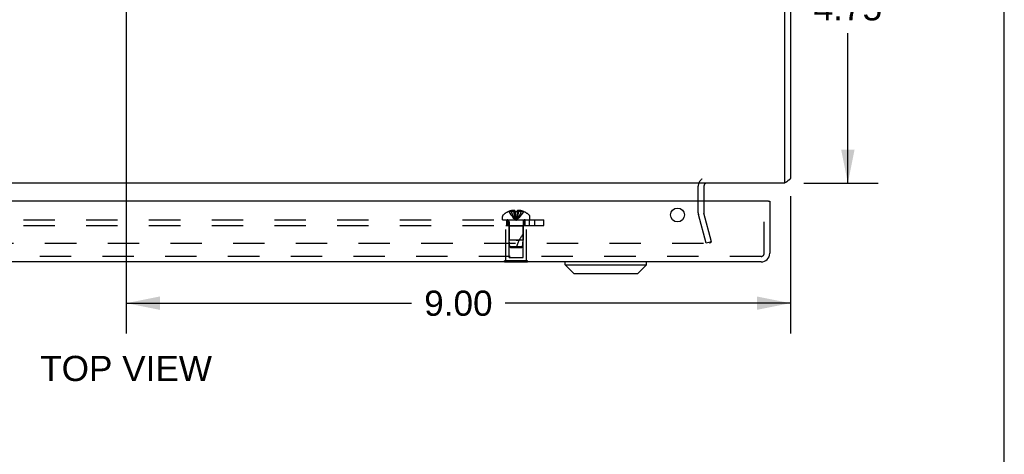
# Model space of a CAD drawing. Header units: inches. Extents: x 0 to 77.3, y 0 to 50.
# Tile 40 of 48: x 63.9 to 77.3, y 33.9 to 39.8. Entities that reach past the tile are written whole.
import ezdxf

# ---------------------------------------------------------------- set-up
doc = ezdxf.new("R2010")
doc.units = ezdxf.units.IN
doc.header["$LTSCALE"] = 4.25
doc.header["$MEASUREMENT"] = 0
doc.linetypes.add('HIDDEN', pattern=[0.2, 0.1, -0.1])
doc.layers.get('0').update_dxf_attribs({"linetype": 'CONTINUOUS'})
for name, color, linetype in [('DEFAULT_2', 8, 'HIDDEN'), ('DIMENSIONS', 7, 'CONTINUOUS'), ('REAR_DOOR', 7, 'CONTINUOUS'), ('SUBPANEL', 7, 'CONTINUOUS')]:
    doc.layers.add(name, color=color, linetype=linetype)
doc.styles.get("Standard").update_dxf_attribs({"font": 'arial.ttf'})
doc.dimstyles.new('DIMSTYLE_1', dxfattribs={"dimtxt": 0.340909, "dimasz": 0.454545, "dimexe": 0.09, "dimexo": 0.07, "dimgap": 0.0375, "dimtad": 0, "dimtih": 1, "dimtoh": 1, "dimzin": 4, "dimdsep": 46, "dimtxsty": 'Standard', "dimblk": '_FILLED', "dimblk1": '_FILLED', "dimblk2": '_FILLED', "dimcen": 0.09, "dimadec": 3, "dimazin": 1, "dimtfac": 1, "dimtdec": 3, "dimtofl": 0, "dimtmove": 0, "dimatfit": 3, "dimldrblk": '_FILLED', "dimfxl": 0, "dimtolj": 1, "dimtzin": 4, "dimarcsym": 0})

# ---------------------------------------------------------------- blocks, each defined once
blk = doc.blocks.new('_FILLED')
at = {"color": 0, "linetype": 'ByBlock'}
blk.add_solid([(0, 0), (-1, 0.2), (-1, -0.2)], dxfattribs=at)
blk = doc.blocks.new('*D10')
at = {"layer": 'DIMENSIONS', "color": 2, "linetype": 'Continuous'}
for p, q in [((65.693, 42.365), (75.562, 42.365)), ((75.153, 42.365), (75.153, 40.331)), ((75.153, 37.615), (75.153, 39.649)), ((74.558, 37.615), (75.562, 37.615))]:
    blk.add_line(p, q, dxfattribs=at)
at = {"layer": 'DIMENSIONS', "color": 2, "linetype": 'Continuous', "xscale": 0.4545454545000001, "yscale": 0.4545454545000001, "zscale": 0.4545454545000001}
for p, rotation in [((75.153, 42.365), 90), ((75.153, 37.615), 270)]:
    blk.add_blockref('_FILLED', p, dxfattribs=dict(at, rotation=rotation))
at = {"layer": 'DIMENSIONS', "color": 2, "linetype": 'Continuous', "insert": (75.153, 40.161), "char_height": 0.3409, "width": 0.92641, "attachment_point": 2, "line_spacing_factor": 0.9}
blk.add_mtext('4.75', dxfattribs=at)
blk = doc.blocks.new('*D12')
at = {"layer": 'DIMENSIONS', "color": 2, "linetype": 'Continuous'}
for p, q in [((65.375, 42.047), (65.375, 35.58)), ((74.375, 37.44), (74.375, 35.58)), ((65.375, 35.989), (69.241, 35.989)), ((74.375, 35.989), (70.509, 35.989))]:
    blk.add_line(p, q, dxfattribs=at)
at = {"layer": 'DIMENSIONS', "color": 2, "linetype": 'Continuous', "xscale": 0.4545454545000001, "yscale": 0.4545454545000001, "zscale": 0.4545454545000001, "rotation": 180}
blk.add_blockref('_FILLED', (65.375, 35.989), dxfattribs=at)
at = {"layer": 'DIMENSIONS', "color": 2, "linetype": 'Continuous', "xscale": 0.4545454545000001, "yscale": 0.4545454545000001, "zscale": 0.4545454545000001}
blk.add_blockref('_FILLED', (74.375, 35.989), dxfattribs=at)
at = {"layer": 'DIMENSIONS', "color": 2, "linetype": 'Continuous', "insert": (69.875, 36.159), "char_height": 0.3409, "width": 0.92641, "attachment_point": 2, "line_spacing_factor": 0.9}
blk.add_mtext('9.00', dxfattribs=at)

msp = doc.modelspace()

# ---------------------------------------------------------------- linework, layer by layer
at = {"color": 7, "linetype": 'Continuous'}
msp.add_line((77.272727, 0), (77.272727, 50), dxfattribs=at)
at = {"color": 3, "linetype": 'Continuous'}
for p, q in [((74.299874, 37.615287), (74.299874, 47.210287)), ((74.374874, 47.210287), (74.374874, 37.678287)), ((74.299874, 37.615287), (56.449874, 37.615287)), ((73.199874, 37.573287), (73.199874, 37.372287))]:
    msp.add_line(p, q, dxfattribs=at)
for points in [[(74.344057, 37.653157), (74.345264, 37.654371), (74.346638, 37.655565), (74.348176, 37.656744), (74.349855, 37.657903), (74.351653, 37.65904), (74.353541, 37.660153), (74.355486, 37.661243), (74.357453, 37.662312), (74.361323, 37.664392)], [(74.361323, 37.664392), (74.363177, 37.665416), (74.364938, 37.666433), (74.366563, 37.667431), (74.368089, 37.668446), (74.369555, 37.669528), (74.370874, 37.670638), (74.372002, 37.671752), (74.372927, 37.672857), (74.373642, 37.673925), (74.374166, 37.674949), (74.374523, 37.675914), (74.374739, 37.676804), (74.374845, 37.677597), (74.374874, 37.678287)]]:
    msp.add_lwpolyline(points, dxfattribs=at)
for centre, radius, start, end in [((74.257874, 37.732287), 0.117, 291.0402414, 317.4430823), ((73.241874, 37.573287), 0.042, 90, 180)]:
    msp.add_arc(centre, radius, start, end, dxfattribs=at)
at = {"layer": 'DEFAULT_2', "color": 8, "linetype": 'HIDDEN'}
for p, q in [((73.124874, 37.214651), (73.124874, 37.573287)), ((73.199874, 37.372287), (73.199874, 37.214651)), ((73.231741, 36.802652), (73.128281, 37.188769)), ((73.304185, 36.822063), (73.200726, 37.20818)), ((57.472576, 36.802652), (73.277172, 36.802652)), ((73.304185, 36.822063), (73.231741, 36.802652))]:
    msp.add_line(p, q, dxfattribs=at)
for points in [[(73.296561, 36.826709), (73.296927, 36.824982), (73.297129, 36.823244), (73.297172, 36.821972)], [(73.297172, 36.821972), (73.297165, 36.821488), (73.297038, 36.819737), (73.296745, 36.818004), (73.296292, 36.816303), (73.29568, 36.81465), (73.294915, 36.813056), (73.294004, 36.811537), (73.292954, 36.810103), (73.291773, 36.808769), (73.290471, 36.807542), (73.28906, 36.806436), (73.287551, 36.805457), (73.285955, 36.804615), (73.284287, 36.803916), (73.28256, 36.803367), (73.280789, 36.802971), (73.278996, 36.802733), (73.277172, 36.802652)]]:
    msp.add_lwpolyline(points, dxfattribs=at)
for centre, radius, start, end in [((73.241874, 37.573287), 0.117, 123.0998249, 180), ((73.224874, 37.214651), 0.1, 180, 195), ((73.224874, 37.214651), 0.025, 180, 195)]:
    msp.add_arc(centre, radius, start, end, dxfattribs=at)
at = {"layer": 'REAR_DOOR', "color": 3, "linetype": 'Continuous'}
for p, q in [((74.079374, 37.372287), (56.484374, 37.372287)), ((74.094374, 37.372287), (74.094374, 36.664287)), ((73.977374, 36.547287), (56.586374, 36.547287))]:
    msp.add_line(p, q, dxfattribs=at)
at = {"layer": 'REAR_DOOR', "color": 8, "linetype": 'HIDDEN'}
for p, q in [((74.019374, 36.664287), (74.019374, 37.372287)), ((70.557373, 37.231643), (70.557607, 37.231245)), ((70.558589, 37.231644), (70.557607, 37.231245)), ((70.641374, 37.231644), (70.558589, 37.231644)), ((70.588374, 37.231644), (70.588374, 37.241692)), ((70.621974, 37.231644), (70.621974, 37.246593)), ((70.641374, 37.231644), (70.641374, 37.241692)), ((70.641374, 37.231644), (70.643544, 37.209171)), ((70.641374, 37.231644), (70.64141, 37.231245)), ((70.672337, 37.231245), (70.669775, 37.231367)), ((70.672374, 37.231644), (70.670204, 37.209171)), ((70.672337, 37.231245), (70.672374, 37.231644)), ((70.672374, 37.241692), (70.672374, 37.231644)), ((70.755159, 37.231644), (70.672374, 37.231644)), ((70.691773, 37.231644), (70.691773, 37.246593)), ((70.725374, 37.231644), (70.725374, 37.241692)), ((70.75614, 37.231245), (70.755159, 37.231644)), ((70.756375, 37.231643), (70.75614, 37.231245)), ((70.470374, 37.118287), (70.470374, 37.164837)), ((70.470374, 37.118287), (70.843374, 37.118287)), ((70.643511, 37.209494), (70.645855, 37.187686)), ((70.645826, 37.187937), (70.648343, 37.166791)), ((70.648321, 37.166974), (70.651009, 37.146485)), ((70.843374, 37.118287), (70.843374, 37.164837)), ((70.516874, 37.043287), (70.796874, 37.043287)), ((70.516874, 36.564287), (70.516874, 37.043287)), ((70.561874, 37.033287), (70.551874, 37.043287)), ((70.751874, 37.033287), (70.561874, 37.033287)), ((70.561874, 36.605787), (70.561874, 37.033287)), ((70.562874, 37.090087), (70.562874, 36.843287)), ((70.750874, 37.090087), (70.750874, 36.84329)), ((70.751874, 37.033287), (70.761874, 37.043287)), ((70.751874, 36.605787), (70.751874, 37.033287)), ((70.796874, 36.564287), (70.796874, 37.043287)), ((70.656874, 36.843287), (70.562874, 36.843287)), ((70.571879, 36.753238), (70.562874, 36.843287)), ((70.656874, 36.843287), (70.698878, 36.84329)), ((70.750874, 36.84329), (70.656874, 36.843287)), ((70.741869, 36.753238), (70.750874, 36.84329)), ((70.741869, 36.753238), (70.571879, 36.753238)), ((70.582874, 36.743287), (70.571879, 36.753238)), ((70.582874, 36.743287), (70.730874, 36.743287)), ((70.730874, 36.743287), (70.741869, 36.753238)), ((73.977374, 36.622287), (56.586374, 36.622287)), ((70.812874, 36.564287), (70.500874, 36.564287)), ((70.500874, 36.547287), (70.500874, 36.564287)), ((70.561874, 36.605787), (70.751874, 36.605787)), ((70.656874, 36.547287), (70.656874, 36.564287)), ((70.812874, 36.547287), (70.812874, 36.564287))]:
    msp.add_line(p, q, dxfattribs=at)
at = {"layer": 'REAR_DOOR', "color": 7, "linetype": 'Continuous'}
for p, q in [((74.079374, 37.372287), (74.094374, 37.372287)), ((70.500874, 36.543287), (70.500874, 36.547287)), ((70.812874, 36.543287), (70.500874, 36.543287)), ((70.656874, 36.543287), (70.656874, 36.547287)), ((70.812874, 36.543287), (70.812874, 36.547287)), ((71.321394, 36.507917), (71.321394, 36.547287)), ((71.321394, 36.507917), (72.423756, 36.507917)), ((71.439504, 36.389807), (71.321394, 36.507917)), ((72.305645, 36.389807), (72.423756, 36.507917)), ((72.423756, 36.507917), (72.423756, 36.547287)), ((71.439509, 36.389807), (72.30564, 36.389807))]:
    msp.add_line(p, q, dxfattribs=at)
at = {"layer": 'REAR_DOOR', "color": 8, "linetype": 'HIDDEN'}
for points in [[(70.557607, 37.231245), (70.571304, 37.209171), (70.58614, 37.187686), (70.602114, 37.166791), (70.619228, 37.146485), (70.637482, 37.12677), (70.656874, 37.107644)], [(70.621974, 37.246593), (70.617786, 37.246308), (70.613591, 37.245929), (70.609388, 37.245458), (70.605181, 37.244893), (70.600973, 37.244234), (70.596767, 37.243481), (70.592567, 37.242633), (70.588374, 37.241692)], [(70.588374, 37.231644), (70.597818, 37.209494), (70.608052, 37.187937), (70.619074, 37.166974), (70.630885, 37.146604), (70.643485, 37.126827), (70.656874, 37.107644)], [(70.641374, 37.241692), (70.638798, 37.242687), (70.636273, 37.243564), (70.6338, 37.244321), (70.631373, 37.244967), (70.62899, 37.245512), (70.626636, 37.24596), (70.624296, 37.246322), (70.621974, 37.246593)], [(70.621974, 37.231644), (70.626786, 37.209494), (70.632, 37.187937), (70.637616, 37.166974), (70.643633, 37.146604), (70.650052, 37.126827), (70.656874, 37.107644)], [(70.64141, 37.231245), (70.643972, 37.231367), (70.646538, 37.231466), (70.649112, 37.231543), (70.651692, 37.231599), (70.654278, 37.231632), (70.656874, 37.231644)], [(70.651694, 37.231599), (70.649114, 37.231543), (70.64654, 37.231466)], [(70.656874, 37.231644), (70.659469, 37.231632), (70.662054, 37.231599), (70.664634, 37.231543), (70.667208, 37.231466), (70.669774, 37.231367), (70.672337, 37.231245)], [(70.691773, 37.231644), (70.686961, 37.209494), (70.681748, 37.187937), (70.676132, 37.166974), (70.670115, 37.146604), (70.663695, 37.126827), (70.656874, 37.107644)], [(70.725374, 37.231644), (70.715929, 37.209494), (70.705696, 37.187937), (70.694674, 37.166974), (70.682863, 37.146604), (70.670263, 37.126827), (70.656874, 37.107644)], [(70.75614, 37.231245), (70.742444, 37.209171), (70.727608, 37.187686), (70.711633, 37.166791), (70.694519, 37.146485), (70.676266, 37.12677), (70.656874, 37.107644)], [(70.667209, 37.231466), (70.664636, 37.231543), (70.662056, 37.231599)], [(70.691773, 37.246593), (70.689452, 37.246322), (70.687111, 37.24596), (70.684758, 37.245512), (70.682374, 37.244967), (70.679947, 37.244321), (70.677475, 37.243564), (70.674949, 37.242687), (70.672374, 37.241692)], [(70.725374, 37.241692), (70.72118, 37.242633), (70.716981, 37.243481), (70.712775, 37.244234), (70.708566, 37.244893), (70.70436, 37.245458), (70.700157, 37.245929), (70.695962, 37.246308), (70.691773, 37.246593)], [(70.650993, 37.146604), (70.653844, 37.126827), (70.656874, 37.107644)], [(70.651009, 37.146485), (70.653853, 37.12677), (70.656874, 37.107644)], [(70.670237, 37.209494), (70.667893, 37.187686), (70.665404, 37.166791), (70.662738, 37.146485), (70.659895, 37.12677), (70.656874, 37.107644)], [(70.667921, 37.187937), (70.665427, 37.166974), (70.662755, 37.146604), (70.659903, 37.126827), (70.656874, 37.107644)]]:
    msp.add_lwpolyline(points, dxfattribs=at)
at = {"layer": 'REAR_DOOR', "color": 3, "linetype": 'Continuous'}
msp.add_circle((72.844374, 37.184287), 0.094, dxfattribs=at)
at = {"layer": 'REAR_DOOR', "color": 8, "linetype": 'HIDDEN'}
for centre, radius, start, end in [((70.656874, 36.989467), 0.26182, 112.3612856, 133.5137951), ((70.656874, 36.989467), 0.261361, 105.1941118, 112.089377), ((70.656874, 36.989467), 0.261361, 67.910623, 74.8058882), ((70.656874, 36.989467), 0.26182, 46.4862049, 67.6387144), ((70.490374, 37.164837), 0.02, 133.5137951, 180), ((70.534674, 37.090087), 0.0282, 0, 90), ((70.779074, 37.090087), 0.0282, 90, 180), ((70.823374, 37.164837), 0.02, 0, 46.4862049), ((71.202117, 36.573094), 0.571188, 142.1862365, 162.6646356), ((73.977374, 36.664287), 0.042, 270, 360)]:
    msp.add_arc(centre, radius, start, end, dxfattribs=at)
at = {"layer": 'REAR_DOOR', "color": 3, "linetype": 'Continuous'}
msp.add_arc((73.977374, 36.664287), 0.117, 270, 360, dxfattribs=at)
at = {"layer": 'SUBPANEL', "color": 8, "linetype": 'HIDDEN'}
for p, q in [((58.031874, 37.118287), (71.031874, 37.118287)), ((70.531874, 37.043287), (70.531874, 37.118287)), ((70.547874, 37.043287), (70.547874, 37.118287)), ((70.765874, 37.043287), (70.765874, 37.118287)), ((70.781874, 37.043287), (70.781874, 37.118287)), ((70.837874, 37.043287), (70.837874, 37.118287)), ((70.906874, 37.118287), (70.906874, 37.043287)), ((71.031874, 37.043287), (71.031874, 37.118287)), ((58.031874, 37.043287), (71.031874, 37.043287))]:
    msp.add_line(p, q, dxfattribs=at)

# ---------------------------------------------------------------- texts
at = {"layer": 'DIMENSIONS', "color": 2, "linetype": 'Continuous', "insert": (65.371831, 35.275186), "char_height": 0.3409091, "width": 2.32299763, "attachment_point": 2, "line_spacing_factor": 0.9}
msp.add_mtext('TOP VIEW', dxfattribs=at)

# ---------------------------------------------------------------- dimensions: what is measured, and where the dimension line sits
at = {"layer": 'DIMENSIONS', "color": 2, "linetype": 'Continuous'}
for base, p1, p2, angle, picture, middle in [((75.152546, 42.365287), (74.488056, 37.615287), (65.623056, 42.365287), 90, '*D10', (75.145133, 39.98712)), ((65.374874, 35.988675), (74.374874, 37.510105), (65.374874, 42.117105), 180, '*D12', (69.873798, 35.986773))]:
    dim = msp.add_linear_dim(base=base, p1=p1, p2=p2, angle=angle, dimstyle='DIMSTYLE_1', dxfattribs=at)
    dim.commit()
    dim.dimension.update_dxf_attribs({"geometry": picture, "text_midpoint": middle, "dimtype": 160})

doc.saveas('drawing.dxf')
